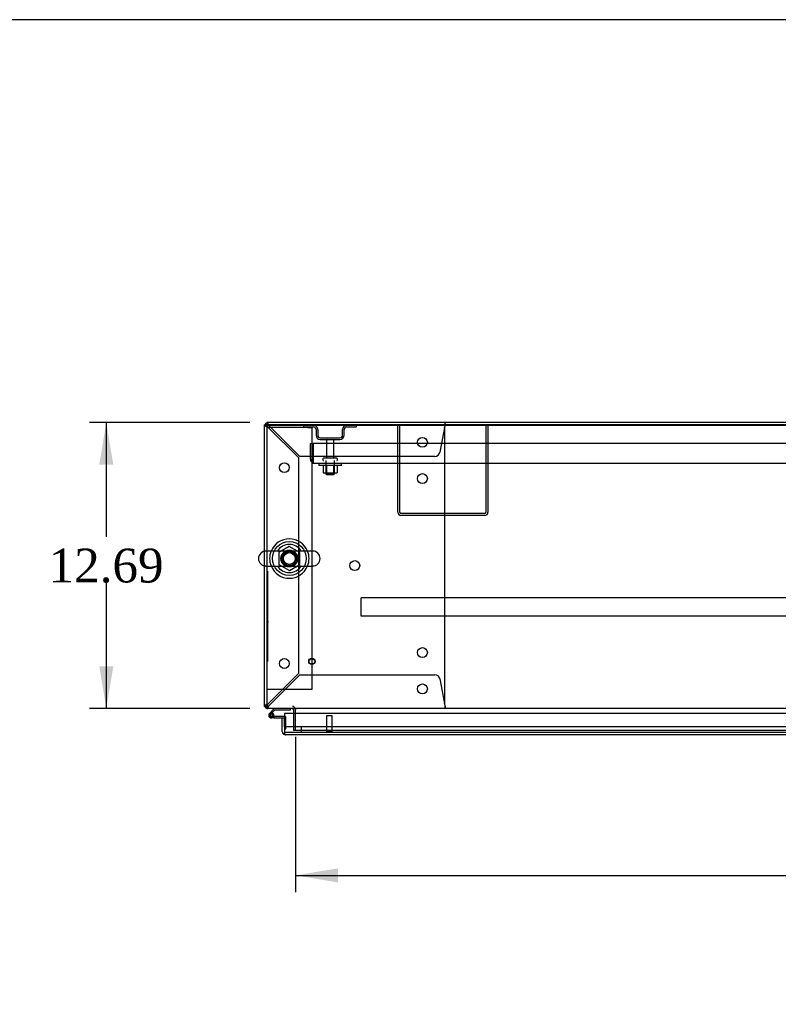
# Model space of a CAD drawing. Header units: inches. Extents: x 1 to 359, y -2 to 239.
# Tile 14 of 23: x 58 to 92, y 195 to 239. Entities that reach past the tile are written whole.
import ezdxf
from ezdxf.enums import TextEntityAlignment as Align
from ezdxf.lldxf.tags import DXFTag

# ---------------------------------------------------------------- set-up
doc = ezdxf.new("R2010")
doc.units = ezdxf.units.IN
doc.header["$MEASUREMENT"] = 0
for name, color, linetype in [('COM40565', 7, 'Continuous'), ('COM43134', 7, 'Continuous'), ('COM50521', 7, 'Continuous'), ('COM50799-4', 7, 'Continuous'), ('COM50800-1', 7, 'Continuous'), ('COM52265-2', 7, 'Continuous'), ('COM54578-68', 7, 'Continuous'), ('COM54837', 7, 'Continuous'), ('COM54928-3', 7, 'Continuous'), ('COM55702-64', 7, 'Continuous'), ('COM71162-6', 7, 'Continuous'), ('Default', 7, 'Continuous'), ('GSK11033', 7, 'Continuous'), ('NTS166105', 7, 'Continuous'), ('NTS166905', 7, 'Continuous'), ('QLB20205', 7, 'Continuous'), ('SCS00680', 7, 'Continuous'), ('STD21878', 7, 'Continuous'), ('STD26094', 7, 'Continuous'), ('WAF25059', 7, 'Continuous'), ('WAF25362', 7, 'Continuous'), ('WAM254785', 7, 'Continuous')]:
    doc.layers.add(name, color=color, linetype=linetype)
doc.styles.add('SEACAD_Times_New_Roman', font='times.ttf')
tags = doc.linetypes.add('HIDDEN2', pattern=[0.1875, 0.125, -0.0625]).pattern_tags.tags
tags[6:7] = [DXFTag(74, 4), DXFTag(75, 0), DXFTag(340, '0'), DXFTag(46, 0.0), DXFTag(50, 0.0), DXFTag(44, 0.0), DXFTag(45, 0.0)]
tags[4:5] = [DXFTag(74, 4), DXFTag(75, 0), DXFTag(340, '0'), DXFTag(46, 0.0), DXFTag(50, 0.0), DXFTag(44, 0.0), DXFTag(45, 0.0)]
doc.dimstyles.new('HAMMOND_(STH_-_300x200)', dxfattribs={"dimtxt": 1.5, "dimasz": 1.875, "dimexe": 0.75, "dimexo": 0.75, "dimgap": 0.375, "dimtad": 0, "dimtih": 1, "dimtoh": 1, "dimzin": 0, "dimdsep": 46, "dimtxsty": 'SEACAD_Times_New_Roman', "dimblk1": '_SE_FILLED', "dimblk2": '_SE_FILLED', "dimsah": 1, "dimcen": 0.75, "dimadec": 0, "dimazin": 0, "dimtfac": 0.8, "dimtofl": 0, "dimtmove": 0, "dimatfit": 3, "dimfxl": 1, "dimtolj": 1, "dimtzin": 0, "dimarcsym": 0})

# ---------------------------------------------------------------- blocks, each defined once
blk = doc.blocks.new('SE')
at = {"layer": 'COM40565', "color": 7, "linetype": 'HIDDEN2'}
for p, q in [((69.28, 220.785), (69.095, 220.785)), ((70.91, 220.785), (69.28, 220.785)), ((70.91, 220.785), (71.095, 220.785)), ((71.095, 220.785), (71.095, 209.16)), ((69.28, 209.16), (69.095, 209.16)), ((70.91, 209.16), (69.28, 209.16)), ((71.095, 209.16), (70.91, 209.16))]:
    blk.add_line(p, q, dxfattribs=at)
at = {"layer": 'COM43134', "color": 7, "linetype": 'HIDDEN2'}
for p, q in [((71.03, 220.068), (71.155, 220.068)), ((71.03, 219.378), (71.03, 220.068)), ((126.905, 220.068), (71.155, 220.068)), ((71.155, 219.378), (71.155, 220.068)), ((71.155, 220.068), (71.155, 219.378)), ((71.155, 219.296), (71.106, 219.229)), ((71.155, 219.378), (71.155, 219.378)), ((71.155, 219.378), (71.155, 219.296)), ((71.155, 219.378), (71.155, 219.229)), ((71.214, 219.193), (71.215, 219.193)), ((126.845, 219.193), (71.215, 219.193)), ((71.215, 219.193), (71.215, 219.193)), ((71.215, 219.193), (71.215, 219.193))]:
    blk.add_line(p, q, dxfattribs=at)
for start, end in [(180, 233.806), (233.806, 269.8792), (269.9411, 270)]:
    blk.add_arc((71.215, 219.378), 0.185, start, end, dxfattribs=at)
blk.add_open_spline([(71.155, 219.229), (71.165, 219.218), (71.175, 219.209), (71.19, 219.2), (71.195, 219.197), (71.205, 219.194), (71.21, 219.193), (71.215, 219.193)], degree=3, knots=[0, 0, 0, 0, 0.5, 0.5, 0.75, 0.75, 1, 1, 1, 1], dxfattribs=at)
at = {"layer": 'COM50521', "color": 7, "linetype": 'HIDDEN2'}
for p, q in [((74.905, 217.023), (74.905, 220.88)), ((75, 217.023), (75, 220.88)), ((78.81, 220.88), (78.81, 217.023)), ((78.905, 220.88), (78.905, 217.023)), ((78.762, 216.975), (75.048, 216.975)), ((78.762, 216.88), (75.048, 216.88))]:
    blk.add_line(p, q, dxfattribs=at)
for centre, radius, start, end in [((75.048, 217.023), 0.143, 180, 270), ((75.048, 217.023), 0.048, 180, 270), ((78.762, 217.023), 0.143, 270, 0), ((78.762, 217.023), 0.048, 270, 0)]:
    blk.add_arc(centre, radius, start, end, dxfattribs=at)
at = {"layer": 'COM50799-4', "color": 7, "linetype": 'Continuous'}
for p, q in [((69.781, 207.902), (69.876, 207.902)), ((69.781, 207.3), (69.781, 207.902)), ((98.763, 208.095), (69.876, 208.095)), ((69.876, 208.095), (69.876, 207.3)), ((69.876, 207.502), (69.876, 207.902)), ((69.876, 207.238), (69.837, 207.187)), ((69.876, 207.3), (69.876, 207.3)), ((69.876, 207.3), (69.876, 207.238)), ((69.876, 207.3), (69.876, 207.187)), ((69.924, 207.157), (69.924, 207.157)), ((69.924, 207.157), (69.924, 207.157)), ((69.924, 207.157), (69.924, 207.157)), ((98.763, 207.157), (69.924, 207.157))]:
    blk.add_line(p, q, dxfattribs=at)
for start, end in [(180, 232.4964), (232.4964, 269.8439), (269.9238, 270)]:
    blk.add_arc((69.924, 207.3), 0.143, start, end, dxfattribs=at)
blk.add_open_spline([(69.876, 207.187), (69.884, 207.177), (69.892, 207.17), (69.904, 207.162), (69.908, 207.161), (69.916, 207.158), (69.92, 207.157), (69.924, 207.157)], degree=3, knots=[0, 0, 0, 0, 0.5, 0.5, 0.75, 0.75, 1, 1, 1, 1], dxfattribs=at)
at = {"layer": 'COM50800-1', "color": 7, "linetype": 'Continuous'}
for p, q in [((128.968, 221.005), (69.095, 221.005)), ((69.095, 221.005), (69.095, 220.91))]:
    blk.add_line(p, q, dxfattribs=at)
at = {"layer": 'COM50800-1', "color": 7, "linetype": 'HIDDEN2'}
blk.add_line((128.968, 220.88), (69.095, 220.88), dxfattribs=at)
at = {"layer": 'COM52265-2', "color": 7, "linetype": 'Continuous'}
for p, q in [((69, 215.298), (69, 220.91)), ((69.095, 220.91), (69, 220.91)), ((69, 208.412), (69, 214.647)), ((69.095, 208.412), (69, 208.412)), ((70.28, 208.269), (70.28, 208.095))]:
    blk.add_line(p, q, dxfattribs=at)
at = {"layer": 'COM52265-2', "color": 7, "linetype": 'HIDDEN2'}
for p, q in [((69, 214.647), (69, 215.298)), ((70.28, 208.095), (70.28, 207.35)), ((70.375, 207.35), (70.28, 207.35))]:
    blk.add_line(p, q, dxfattribs=at)
at = {"layer": 'COM52265-2', "color": 7, "linetype": 'Continuous'}
for centre, radius, start, end in [((69.143, 208.46), 0.143, 199.6129, 250.3871), ((70.232, 208.269), 0.048, 0, 90), ((70.232, 208.269), 0.143, 0, 19.6129)]:
    blk.add_arc(centre, radius, start, end, dxfattribs=at)
at = {"layer": 'COM52265-2', "color": 7, "linetype": 'HIDDEN2'}
for centre, radius, start, end in [((69.143, 208.46), 0.048, 180, 270), ((69.143, 208.46), 0.143, 250.3871, 270), ((70.232, 208.269), 0.143, 19.6129, 90)]:
    blk.add_arc(centre, radius, start, end, dxfattribs=at)
at = {"layer": 'COM54578-68', "color": 7, "linetype": 'Continuous'}
for p, q in [((69.429, 208.317), (69.217, 208.106)), ((70.148, 208.255), (70.148, 208.317)), ((69.234, 208.032), (69.234, 208.007)), ((69.281, 208.082), (69.455, 208.255)), ((69.309, 208.082), (69.284, 208.082)), ((69.284, 207.957), (69.309, 207.957)), ((69.413, 207.902), (69.296, 207.902)), ((69.359, 208.007), (69.359, 208.032)), ((69.413, 208.019), (69.359, 208.019)), ((69.413, 207.964), (69.399, 207.964)), ((69.876, 207.964), (69.413, 207.964)), ((69.413, 207.964), (69.413, 207.902)), ((69.413, 207.902), (69.781, 207.902)), ((69.455, 208.255), (70.148, 208.255))]:
    blk.add_line(p, q, dxfattribs=at)
at = {"layer": 'COM54578-68', "color": 7, "linetype": 'HIDDEN2'}
for p, q in [((69.26, 208.061), (69.281, 208.082)), ((69.399, 207.964), (69.296, 207.964)), ((69.359, 208.019), (69.351, 208.019)), ((69.351, 208.014), (69.413, 208.009)), ((69.913, 207.964), (69.876, 207.964)), ((69.938, 207.415), (69.938, 207.939)), ((69.876, 207.415), (69.938, 207.415))]:
    blk.add_line(p, q, dxfattribs=at)
at = {"layer": 'COM54578-68', "color": 7, "linetype": 'Continuous'}
for centre, radius, start, end in [((69.296, 208.019), 0.117, 132.392, 0), ((69.284, 208.032), 0.05, 90, 180), ((69.284, 208.007), 0.05, 180, 270), ((69.309, 208.032), 0.05, 0, 90), ((69.309, 208.007), 0.05, 270, 0), ((69.296, 208.019), 0.117, 0, 72.9726)]:
    blk.add_arc(centre, radius, start, end, dxfattribs=at)
at = {"layer": 'COM54578-68', "color": 7, "linetype": 'HIDDEN2'}
for centre, radius, start, end in [((69.296, 208.019), 0.117, 72.9726, 132.392), ((69.296, 208.019), 0.055, 131.1959, 0), ((69.296, 208.019), 0.055, 0, 131.1959), ((69.913, 207.939), 0.025, 0, 90)]:
    blk.add_arc(centre, radius, start, end, dxfattribs=at)
at = {"layer": 'COM54837', "color": 7, "linetype": 'HIDDEN2'}
for p, q in [((73.28, 213.182), (73.28, 213.225)), ((124.78, 213.225), (73.28, 213.225)), ((73.28, 212.455), (73.28, 213.182)), ((73.28, 212.412), (73.28, 212.455)), ((124.78, 212.412), (73.28, 212.412))]:
    blk.add_line(p, q, dxfattribs=at)
at = {"layer": 'COM54928-3', "color": 7, "linetype": 'HIDDEN2'}
for p, q in [((69.143, 220.976), (69.143, 221.005)), ((77, 221.005), (77, 220.976)), ((69, 220.862), (69.03, 220.862)), ((69.105, 220.862), (69.03, 220.862)), ((69.14, 220.91), (69.143, 220.91)), ((69.143, 220.9), (69.143, 220.976)), ((69.143, 220.91), (69.143, 220.91)), ((69.143, 220.805), (70.5, 219.448)), ((70.557, 219.505), (69.2, 220.862)), ((76.989, 220.862), (76.769, 219.685)), ((76.999, 208.632), (76.999, 220.69)), ((77, 220.9), (77, 220.976)), ((70.5, 219.448), (70.5, 209.875)), ((76.552, 219.505), (70.557, 219.505)), ((70.5, 209.875), (69.143, 208.518)), ((69.2, 208.46), (70.557, 209.817)), ((70.557, 209.817), (76.552, 209.817)), ((76.769, 209.638), (76.989, 208.46)), ((69.105, 208.46), (69.095, 208.46)), ((69.14, 208.412), (69.143, 208.412)), ((69.143, 208.422), (69.143, 208.347)), ((69.143, 208.412), (69.143, 208.412)), ((69.143, 208.317), (69.143, 208.347)), ((77, 208.422), (77, 208.347)), ((77, 208.347), (77, 208.317))]:
    blk.add_line(p, q, dxfattribs=at)
for centre in [(76, 220.13), (69.875, 219.005), (75.999, 218.52), (72.999, 214.661), (75.999, 210.802), (69.875, 210.317), (76, 209.192)]:
    blk.add_circle(centre, 0.218, dxfattribs=at)
at = {"layer": 'COM54928-3', "color": 7, "linetype": 'Continuous'}
blk.add_arc((69.143, 220.862), 0.143, 109.6129, 160.3871, dxfattribs=at)
at = {"layer": 'COM54928-3', "color": 7, "linetype": 'HIDDEN2'}
for centre, radius, start, end in [((69.143, 220.862), 0.143, 90, 109.6129), ((69.143, 220.862), 0.143, 160.3871, 180), ((69.394, 221.44), 0.683, 237.7709, 248.4452), ((69.143, 220.862), 0.048, 90, 180), ((69.395, 221.013), 0.327, 207.4542, 219.5439), ((68.565, 220.611), 0.683, 21.5548, 32.2291), ((68.992, 220.61), 0.327, 50.4561, 62.5459), ((76.779, 220.69), 0.22, 0, 26.9345), ((79.586, 220.673), 2.604, 173.3199, 175.8249), ((77.307, 220.793), 0.326, 160.716, 167.6742), ((76.552, 219.725), 0.22, 270, 349.3887), ((76.552, 209.597), 0.22, 10.6113, 90), ((69.394, 207.883), 0.683, 111.5548, 122.2291), ((69.395, 208.309), 0.327, 140.4561, 152.5458), ((68.565, 208.711), 0.683, 327.7709, 338.4452), ((68.992, 208.713), 0.327, 297.4541, 309.5439), ((76.779, 208.632), 0.22, 333.0655, 0), ((79.586, 208.65), 2.604, 184.1751, 186.6801)]:
    blk.add_arc(centre, radius, start, end, dxfattribs=at)
blk.add_ellipse((69.143, 220.862), major_axis=(0.048, 0), ratio=0.99836, start_param=1.570796, end_param=3.141593, dxfattribs=at)
at = {"layer": 'COM55702-64', "color": 7, "linetype": 'HIDDEN2'}
for p, q in [((70.742, 220.808), (70.742, 220.88)), ((70.742, 220.808), (71.164, 220.808)), ((71.28, 220.693), (71.28, 220.443)), ((71.352, 220.693), (71.352, 220.443)), ((72.458, 220.443), (72.458, 220.693)), ((72.53, 220.443), (72.53, 220.693)), ((72.645, 220.808), (73.067, 220.808)), ((73.067, 220.808), (73.067, 220.88)), ((71.467, 220.327), (72.342, 220.327)), ((71.467, 220.255), (72.342, 220.255))]:
    blk.add_line(p, q, dxfattribs=at)
for centre, radius, start, end in [((71.164, 220.693), 0.188, 0, 90), ((71.164, 220.693), 0.116, 0, 90), ((72.645, 220.693), 0.188, 90, 180), ((72.645, 220.693), 0.116, 90, 180), ((71.467, 220.443), 0.188, 180, 270), ((71.467, 220.443), 0.115, 180, 270), ((72.342, 220.443), 0.116, 270, 0), ((72.342, 220.443), 0.188, 270, 0)]:
    blk.add_arc(centre, radius, start, end, dxfattribs=at)
at = {"layer": 'COM71162-6', "color": 7, "linetype": 'Continuous'}
for p, q in [((128.968, 220.91), (69.095, 220.91)), ((69.095, 220.91), (69.095, 215.304)), ((69.095, 214.641), (69.095, 208.46)), ((69.095, 208.46), (69.095, 208.317)), ((128.968, 208.317), (69.095, 208.317)), ((70.375, 208.317), (70.375, 208.269)), ((70.375, 208.095), (70.375, 208.269))]:
    blk.add_line(p, q, dxfattribs=at)
at = {"layer": 'COM71162-6', "color": 7, "linetype": 'HIDDEN2'}
for p, q in [((69.095, 215.304), (69.095, 214.641)), ((70.375, 207.35), (70.375, 208.095)), ((127.688, 207.35), (70.375, 207.35))]:
    blk.add_line(p, q, dxfattribs=at)
blk.add_circle((70.095, 214.973), 0.375, dxfattribs=at)
at = {"layer": 'GSK11033', "color": 7, "linetype": 'HIDDEN2'}
for p, q in [((98.763, 207.502), (69.876, 207.502)), ((70.626, 207.502), (70.626, 207.252)), ((98.763, 207.252), (69.876, 207.252))]:
    blk.add_line(p, q, dxfattribs=at)
at = {"layer": 'GSK11033', "color": 7, "linetype": 'Continuous'}
for p, q in [((69.876, 207.502), (69.876, 207.502)), ((69.876, 207.502), (69.876, 207.252)), ((69.876, 207.252), (69.876, 207.252))]:
    blk.add_line(p, q, dxfattribs=at)
at = {"layer": 'NTS166105', "color": 7, "linetype": 'HIDDEN2'}
for p, q in [((71.589, 219.097), (71.589, 218.777)), ((71.75, 219.097), (71.75, 218.777)), ((72.059, 219.097), (72.059, 218.777)), ((72.221, 219.097), (72.221, 218.777)), ((71.589, 218.777), (71.75, 218.777)), ((71.75, 218.777), (72.059, 218.777)), ((72.059, 218.777), (72.221, 218.777))]:
    blk.add_line(p, q, dxfattribs=at)
at = {"layer": 'NTS166905', "color": 7, "linetype": 'HIDDEN2'}
for p, q in [((70.095, 215.508), (69.63, 215.236)), ((70.56, 215.236), (70.095, 215.508)), ((69.63, 215.236), (69.63, 214.71)), ((70.56, 214.71), (70.56, 215.236)), ((69.63, 214.71), (70.099, 214.435)), ((70.099, 214.435), (70.56, 214.71))]:
    blk.add_line(p, q, dxfattribs=at)
blk.add_circle((70.095, 214.973), 0.263, dxfattribs=at)
at = {"layer": 'QLB20205', "color": 7, "linetype": 'HIDDEN2'}
for p, q in [((69.125, 214.412), (69.095, 214.412)), ((69.125, 214.412), (69.125, 214.037)), ((69.125, 214.037), (69.125, 210.787)), ((69.142, 213.243), (69.125, 213.243)), ((69.142, 213.228), (69.125, 213.228)), ((69.14, 213.226), (69.125, 213.226)), ((69.14, 213.243), (69.14, 213.238)), ((69.14, 213.219), (69.14, 213.226)), ((69.14, 213.117), (69.14, 213.219)), ((69.14, 213.117), (69.125, 213.117)), ((69.14, 213.112), (69.125, 213.112)), ((69.125, 213.099), (69.142, 213.099)), ((69.14, 213.025), (69.125, 213.025)), ((69.14, 213.021), (69.125, 213.021)), ((69.14, 213.012), (69.125, 213.012)), ((69.14, 213.001), (69.125, 213.001)), ((69.14, 212.982), (69.125, 212.982)), ((69.14, 212.891), (69.125, 212.891)), ((69.14, 212.808), (69.125, 212.808)), ((69.142, 212.808), (69.125, 212.808)), ((69.14, 212.788), (69.125, 212.788)), ((69.14, 212.708), (69.125, 212.708)), ((69.14, 213.099), (69.14, 213.112)), ((69.14, 213.021), (69.14, 213.025)), ((69.14, 213.012), (69.14, 213.021)), ((69.14, 213.001), (69.14, 213.012)), ((69.14, 212.982), (69.14, 213.001)), ((69.14, 212.913), (69.14, 212.982)), ((69.14, 212.891), (69.14, 212.913)), ((69.14, 212.788), (69.14, 212.808)), ((69.14, 212.708), (69.14, 212.788)), ((69.14, 212.674), (69.14, 212.708)), ((69.125, 212.674), (69.142, 212.674)), ((69.14, 212.667), (69.125, 212.667)), ((69.14, 212.597), (69.125, 212.597)), ((69.14, 212.593), (69.125, 212.593)), ((69.14, 212.584), (69.125, 212.584)), ((69.14, 212.573), (69.125, 212.573)), ((69.14, 212.554), (69.125, 212.554)), ((69.14, 212.463), (69.125, 212.463)), ((69.14, 212.38), (69.125, 212.38)), ((69.142, 212.38), (69.125, 212.38)), ((69.14, 212.36), (69.125, 212.36)), ((69.14, 212.28), (69.125, 212.28)), ((69.125, 212.246), (69.142, 212.246)), ((69.14, 212.667), (69.14, 212.667)), ((69.14, 212.593), (69.14, 212.597)), ((69.14, 212.584), (69.14, 212.593)), ((69.14, 212.573), (69.14, 212.584)), ((69.14, 212.554), (69.14, 212.573)), ((69.14, 212.485), (69.14, 212.554)), ((69.14, 212.463), (69.14, 212.485)), ((69.14, 212.36), (69.14, 212.38)), ((69.14, 212.28), (69.14, 212.36)), ((69.14, 212.246), (69.14, 212.28)), ((69.14, 212.239), (69.125, 212.239)), ((69.142, 212.189), (69.125, 212.189)), ((69.14, 212.178), (69.125, 212.178)), ((69.142, 212.174), (69.125, 212.174)), ((69.14, 212.156), (69.125, 212.156)), ((69.14, 212.012), (69.125, 212.012)), ((69.125, 212.01), (69.142, 212.01)), ((69.14, 211.975), (69.125, 211.975)), ((69.14, 211.96), (69.125, 211.96)), ((69.142, 211.907), (69.125, 211.907)), ((69.14, 211.905), (69.125, 211.905)), ((69.14, 212.239), (69.14, 212.24)), ((69.14, 212.178), (69.14, 212.189)), ((69.14, 212.174), (69.14, 212.156)), ((69.14, 212.112), (69.14, 212.156)), ((69.14, 212.02), (69.14, 212.112)), ((69.14, 212.012), (69.14, 212.02)), ((69.14, 211.96), (69.14, 211.975)), ((69.14, 211.91), (69.14, 211.96)), ((69.14, 211.898), (69.14, 211.905)), ((69.14, 211.813), (69.14, 211.898)), ((69.14, 211.806), (69.14, 211.813)), ((69.14, 211.806), (69.125, 211.806)), ((69.125, 211.803), (69.142, 211.803)), ((69.142, 211.764), (69.125, 211.764)), ((69.142, 211.763), (69.125, 211.763)), ((69.14, 211.737), (69.125, 211.737)), ((69.14, 211.612), (69.125, 211.612)), ((69.125, 211.585), (69.142, 211.585)), ((69.14, 211.737), (69.14, 211.764)), ((69.14, 211.612), (69.14, 211.737)), ((69.14, 211.585), (69.14, 211.612)), ((69.125, 210.787), (69.125, 210.412)), ((69.125, 210.412), (69.095, 210.412))]:
    blk.add_line(p, q, dxfattribs=at)
at = {"layer": 'SCS00680', "color": 7, "linetype": 'Continuous'}
for p, q in [((71.131, 215.304), (69.059, 215.304)), ((69.059, 214.641), (71.131, 214.641))]:
    blk.add_line(p, q, dxfattribs=at)
for centre, radius, start, end in [((69.059, 214.973), 0.331, 90, 270), ((70.095, 214.973), 0.625, 32.0055, 147.9945), ((71.131, 214.973), 0.331, 270, 90), ((70.095, 214.973), 0.625, 212.0055, 327.9945)]:
    blk.add_arc(centre, radius, start, end, dxfattribs=at)
at = {"layer": 'STD21878', "color": 7, "linetype": 'HIDDEN2'}
for p, q in [((72.001, 208.002), (71.751, 208.002)), ((71.751, 208.002), (71.751, 207.284)), ((72.001, 207.284), (72.001, 208.002)), ((72.017, 207.284), (71.736, 207.284)), ((71.736, 207.284), (71.736, 207.252)), ((72.017, 207.252), (72.017, 207.284))]:
    blk.add_line(p, q, dxfattribs=at)
for radius in [0.141, 0.125]:
    blk.add_circle((71.095, 210.412), radius, dxfattribs=at)
at = {"layer": 'STD26094', "color": 7, "linetype": 'HIDDEN2'}
for p, q in [((71.74, 220.195), (71.74, 219.418)), ((72.07, 219.418), (72.07, 220.195)), ((71.58, 219.388), (71.58, 219.348)), ((72.2, 219.418), (71.61, 219.418)), ((71.717, 219.318), (71.717, 218.731)), ((72.092, 218.731), (72.092, 219.318)), ((72.23, 219.348), (72.23, 219.388)), ((72.092, 218.731), (71.717, 218.731)), ((71.717, 218.731), (71.755, 218.693)), ((71.755, 218.693), (72.055, 218.693)), ((72.055, 218.693), (72.092, 218.731))]:
    blk.add_line(p, q, dxfattribs=at)
for centre, radius, start, end in [((71.8, 220.195), 0.06, 90, 180), ((72.01, 220.195), 0.06, 0, 90), ((71.61, 219.388), 0.03, 90, 180), ((71.61, 219.348), 0.03, 180, 270), ((72.2, 219.388), 0.03, 0, 90), ((72.2, 219.348), 0.03, 270, 0)]:
    blk.add_arc(centre, radius, start, end, dxfattribs=at)
at = {"layer": 'WAF25059', "color": 7, "linetype": 'HIDDEN2'}
for p, q in [((71.405, 219.193), (71.405, 219.097)), ((72.405, 219.097), (71.405, 219.097)), ((72.405, 219.097), (72.405, 219.193))]:
    blk.add_line(p, q, dxfattribs=at)
at = {"layer": 'WAF25362', "color": 7, "linetype": 'HIDDEN2'}
blk.add_circle((70.095, 214.973), 0.344, dxfattribs=at)
at = {"layer": 'WAF25362', "color": 7, "linetype": 'Continuous'}
for start, end in [(22.2452, 157.7548), (202.2452, 337.7548)]:
    blk.add_arc((70.095, 214.973), 0.875, start, end, dxfattribs=at)
at = {"layer": 'WAF25362', "color": 7, "linetype": 'HIDDEN2'}
for start, end in [(157.7548, 202.2452), (0, 22.2452), (337.7548, 0)]:
    blk.add_arc((70.095, 214.973), 0.875, start, end, dxfattribs=at)
at = {"layer": 'WAM254785', "color": 7, "linetype": 'HIDDEN2'}
for radius in [0.75, 0.312]:
    blk.add_circle((70.095, 214.973), radius, dxfattribs=at)
blk = doc.blocks.new('DMBLK3058')
at = {"layer": 'Default', "linetype": 'Continuous'}
for points in [[(61.665, 219.13), (62.29, 219.13), (61.977, 221.005)], [(61.665, 210.192), (61.977, 208.317), (62.29, 210.192)]]:
    blk.add_hatch(color=7, dxfattribs=at).paths.add_polyline_path(points)
at = {"layer": 'Default', "color": 7, "linetype": 'Continuous'}
for p, q in [((68.345, 221.005), (61.227, 221.005)), ((61.977, 221.005), (61.977, 215.936)), ((61.977, 213.911), (61.977, 208.317)), ((68.345, 208.317), (61.227, 208.317))]:
    blk.add_line(p, q, dxfattribs=at)
at = {"layer": 'Default', "color": 7, "linetype": 'Continuous', "style": 'SEACAD_Times_New_Roman'}
blk.add_text('12.69', height=1.5, dxfattribs=at).set_placement((59.418, 215.411), align=Align.TOP_LEFT)
blk = doc.blocks.new('_SE_FILLED')
at = {"color": 0}
blk.add_line((0, 0), (-1, 0), dxfattribs=at)
blk.add_solid([(0, 0), (-1, -0.1665), (-1, 0.1665), (0, 0)], dxfattribs=at)
blk = doc.blocks.new('DMBLK3066')
at = {"layer": 'Default', "linetype": 'Continuous'}
for points in [[(72.25, 200.607), (72.25, 201.232), (70.375, 200.92)], [(125.813, 200.607), (127.688, 200.92), (125.813, 201.232)]]:
    blk.add_hatch(color=7, dxfattribs=at).paths.add_polyline_path(points)
at = {"layer": 'Default', "color": 7, "linetype": 'Continuous'}
for p, q in [((70.375, 207.06), (70.375, 200.17)), ((127.688, 207.06), (127.688, 200.17)), ((70.375, 200.92), (94.739, 200.92)), ((105.529, 200.92), (127.688, 200.92))]:
    blk.add_line(p, q, dxfattribs=at)
at = {"layer": 'Default', "color": 7, "linetype": 'Continuous', "style": 'SEACAD_Times_New_Roman'}
for s, p in [('57.31', (97.575, 201.67)), ('DOOR ', (96.704, 199.42)), ('OPENING', (95.264, 197.17))]:
    blk.add_text(s, height=1.5, dxfattribs=at).set_placement(p, align=Align.TOP_LEFT)
blk = doc.blocks.new('BORDER')
at = {"layer": 'Default', "color": 7, "linetype": 'Continuous'}
blk.add_line((0, 27.86), (-41.86, 27.86), dxfattribs=at)

msp = doc.modelspace()

# ---------------------------------------------------------------- block references
at = {"layer": 'Default', "color": 7, "xscale": 8.55, "yscale": 8.55, "zscale": 8.55}
msp.add_blockref('BORDER', (359.223, 0.67), dxfattribs=at)
at = {"layer": 'Default'}
msp.add_blockref('SE', (0, 0), dxfattribs=at)

# ---------------------------------------------------------------- dimensions: what is measured, and where the dimension line sits
at = {"layer": 'Default', "color": 7, "linetype": 'Continuous'}
for base, p1, p2, angle, text, picture, middle in [((61.977, 221.005), (69.095, 221.005), (69.095, 208.317), 270, '\\A1;<>', 'DMBLK3058', (61.977, 214.661)), ((70.375, 200.92), (70.375, 207.81), (127.688, 207.81), 0, '\\A1;<>\\PDOOR \\XOPENING', 'DMBLK3066', (100.134, 200.92))]:
    dim = msp.add_linear_dim(base=base, p1=p1, p2=p2, angle=angle, text=text, dimstyle='HAMMOND_(STH_-_300x200)', dxfattribs=at)
    dim.commit()
    dim.dimension.update_dxf_attribs({"geometry": picture, "text_midpoint": middle, "dimtype": 161})

doc.saveas('drawing.dxf')
